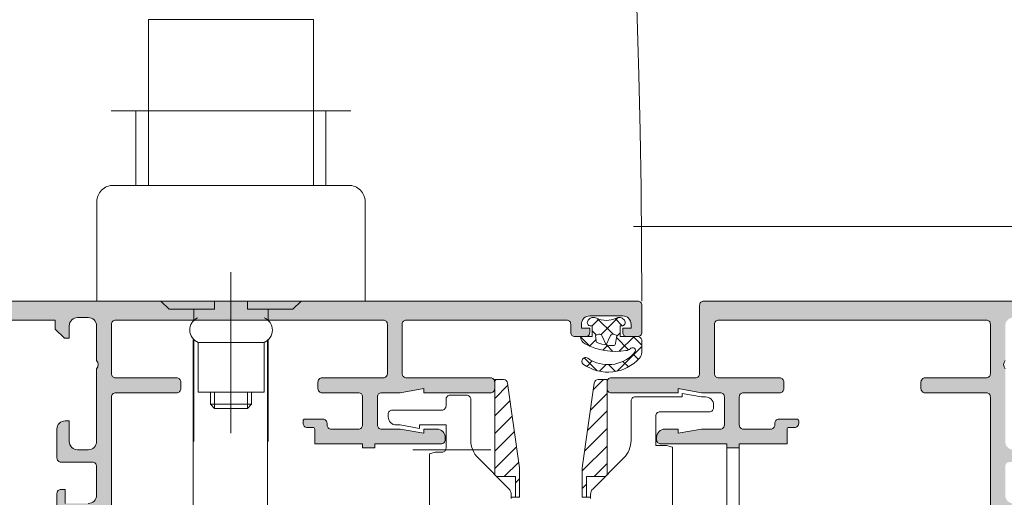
# Model space of a CAD drawing. Header units: metres. Extents: x -1.3 to 9.7, y -0.4 to 3.7.
# Tile 29 of 66: x 0.2174 to 0.3366, y 0.1136 to 0.1714. Entities that reach past the tile are written whole.
import ezdxf

# ---------------------------------------------------------------- set-up
doc = ezdxf.new("R2010")
doc.units = ezdxf.units.M
doc.header["$MEASUREMENT"] = 0
for name, pattern in [('ACAD_ISO10W100', [0.018, 0.012, -0.003, 0, -0.003]), ('Untersicht', [0.02, 0.015, -0.005]), ('Wipeout_Contour', [1, 0, -1])]:
    doc.linetypes.add(name, pattern=pattern)
for name, color, linetype in [('152 - Bemaßung_ Beschriftung.Ausbau', 7, 'Continuous'), ('608 - Struktur.Träger', 7, 'Continuous'), ('Neubau_301 - Elemente.Linie', 7, 'Continuous'), ('Neubau_302 - Elemente.Schraffur', 7, 'Continuous'), ('Neubau_605 - Struktur.Wand Innen', 7, 'Continuous')]:
    doc.layers.add(name, color=color, linetype=linetype)
doc.styles.add('ERSTELLTER_STIL_1', font='txt')
doc.dimstyles.new('ERSTELLTER_STIL__1', dxfattribs={"dimtxt": 0.02, "dimasz": 0.01064, "dimexe": 0.18, "dimexo": 0.0625, "dimgap": 0, "dimtad": 1, "dimtih": 1, "dimtoh": 1, "dimzin": 0, "dimdsep": 46, "dimtxsty": 'ERSTELLTER_STIL_1', "dimblk": 'ARROWHEAD_2', "dimblk1": 'ARROWHEAD_2', "dimblk2": 'ARROWHEAD_2', "dimcen": 0.09, "dimse1": 1, "dimse2": 1, "dimclrd": 7, "dimclre": 7, "dimclrt": 7, "dimazin": 0, "dimtfac": 1, "dimtdec": 4, "dimtmove": 0, "dimatfit": 3, "dimfxl": 1, "dimtolj": 1, "dimtzin": 0, "dimarcsym": 0})
doc.dimstyles.new('ERSTELLTER_STIL__2', dxfattribs={"dimtxt": 0.02, "dimasz": 0.01064, "dimexe": 0.18, "dimexo": 0.0625, "dimgap": 0, "dimtad": 1, "dimzin": 0, "dimdsep": 46, "dimtxsty": 'ERSTELLTER_STIL_1', "dimblk": 'ARROWHEAD_2', "dimblk1": 'ARROWHEAD_2', "dimblk2": 'ARROWHEAD_2', "dimcen": 0.09, "dimse1": 1, "dimse2": 1, "dimclrd": 7, "dimclre": 7, "dimclrt": 7, "dimazin": 0, "dimtfac": 1, "dimtdec": 4, "dimtmove": 0, "dimatfit": 3, "dimfxl": 1, "dimtolj": 1, "dimtzin": 0, "dimarcsym": 0})

# ---------------------------------------------------------------- blocks, each defined once
blk = doc.blocks.new('*D5')
at = {"layer": '152 - Bemaßung_ Beschriftung.Ausbau', "color": 7, "linetype": 'Continuous', "lineweight": 5}
for p, q in [((0.19673, 0.21271), (0.19673, 0.23371)), ((0.29273, 0.21271), (0.29273, 0.23371)), ((0.20077, 0.23021), (0.19269, 0.21621)), ((0.29677, 0.23021), (0.28869, 0.21621)), ((0.19673, 0.22321), (0.29273, 0.22321))]:
    blk.add_line(p, q, dxfattribs=at)
at = {"layer": '152 - Bemaßung_ Beschriftung.Ausbau', "color": 7, "lineweight": 5, "insert": (0.23214, 0.22688), "char_height": 0.02, "attachment_point": 7, "style": 'ERSTELLTER_STIL_1'}
blk.add_mtext('\\A1;{\\pql;\\fArial|b0|i0|c0|p38;9\\fArial|b0|i0|c0|p38;\\A1{\\H.66x;\\S6^  ;}}', dxfattribs=at)
blk = doc.blocks.new('ARROWHEAD_2')
at = {"color": 0, "linetype": 'Continuous', "lineweight": 0}
for p, q in [((-0.378, -0.655), (0.378, 0.655)), ((0, 0), (-1, 0))]:
    blk.add_line(p, q, dxfattribs=at)
blk = doc.blocks.new('*D6')
at = {"layer": '152 - Bemaßung_ Beschriftung.Ausbau', "color": 7, "linetype": 'Continuous', "lineweight": 5}
for p, q in [((0.29273, 0.21271), (0.29273, 0.23371)), ((0.36673, 0.21271), (0.36673, 0.23371)), ((0.29677, 0.23021), (0.28869, 0.21621)), ((0.37077, 0.23021), (0.36269, 0.21621)), ((0.29273, 0.22321), (0.36673, 0.22321))]:
    blk.add_line(p, q, dxfattribs=at)
at = {"layer": '152 - Bemaßung_ Beschriftung.Ausbau', "color": 7, "lineweight": 5, "insert": (0.31714, 0.22721), "char_height": 0.02, "attachment_point": 7, "style": 'ERSTELLTER_STIL_1'}
blk.add_mtext('\\A1;{\\pql;\\fArial|b0|i0|c0|p38;7\\fArial|b0|i0|c0|p38;\\A1{\\H.66x;\\S4^  ;}}', dxfattribs=at)
blk = doc.blocks.new('*D10')
at = {"layer": '152 - Bemaßung_ Beschriftung.Ausbau', "color": 7, "linetype": 'Continuous', "lineweight": 5}
for p, q in [((0.89032, 0.14638), (0.89032, 0.15322)), ((0.89732, 0.14234), (0.88332, 0.15042)), ((0.90082, 0.14638), (0.87982, 0.14638)), ((0.89032, 0.06138), (0.89032, 0.14638)), ((0.88332, 0.06542), (0.89732, 0.05734)), ((0.90082, 0.06138), (0.87982, 0.06138)), ((0.89032, -0.10362), (0.89032, 0.06138))]:
    blk.add_line(p, q, dxfattribs=at)
at = {"layer": '152 - Bemaßung_ Beschriftung.Ausbau', "color": 7, "lineweight": 5, "insert": (0.88665, 0.09128), "char_height": 0.02, "attachment_point": 7, "rotation": 90, "style": 'ERSTELLTER_STIL_1'}
blk.add_mtext('\\A1;{\\pql;\\fArial|b0|i0|c0|p38;8\\fArial|b0|i0|c0|p38;\\A1{\\H.66x;\\S5^  ;}}', dxfattribs=at)
at = {"color": 254, "linetype": 'Wipeout_Contour', "lineweight": 0, "ltscale": 4.191077}
blk.add_wipeout([(0.89007, 0.08753), (0.89007, 0.12022), (0.86257, 0.12022), (0.86257, 0.08753)], dxfattribs=at).dxf.layer = '152 - Bemaßung_ Beschriftung.Ausbau'
blk = doc.blocks.new('*D11')
at = {"layer": '152 - Bemaßung_ Beschriftung.Ausbau', "color": 7, "linetype": 'Continuous', "lineweight": 5}
for p, q in [((-0.86327, 0.28771), (-0.86327, 0.30871)), ((0.79174, 0.28771), (0.79174, 0.30871)), ((-0.85923, 0.30521), (-0.86731, 0.29121)), ((0.7877, 0.29121), (0.79579, 0.30521)), ((-0.87011, 0.29821), (-0.86327, 0.29821)), ((-0.86327, 0.29821), (0.79174, 0.29821)), ((0.79174, 0.29821), (0.79859, 0.29821))]:
    blk.add_line(p, q, dxfattribs=at)
at = {"layer": '152 - Bemaßung_ Beschriftung.Ausbau', "color": 7, "lineweight": 5, "insert": (-0.06738, 0.29833), "char_height": 0.02, "attachment_point": 7, "style": 'ERSTELLTER_STIL_1'}
blk.add_mtext('\\A1;{\\pql;\\fArial|b0|i0|c0|p38;1,65\\fArial|b0|i0|c0|p38;\\A1{\\H.66x;\\S5^  ;}}', dxfattribs=at)

msp = doc.modelspace()

# ---------------------------------------------------------------- hatches: boundary and pattern name
at = {"layer": 'Neubau_302 - Elemente.Schraffur', "linetype": 'Continuous', "lineweight": 5}
for points in [[(0.26193, 0.06418), (0.26193, 0.07018, 0.414214), (0.26143, 0.07068), (0.25403, 0.07068, -0.414214), (0.25353, 0.07118), (0.25353, 0.07198, -0.414214), (0.25403, 0.07248), (0.25843, 0.07248, 0.414214), (0.25893, 0.07298), (0.25893, 0.07638, 0.414214), (0.25843, 0.07688), (0.25513, 0.07688, 0.473285), (0.25464, 0.07628, -0.488484), (0.25413, 0.07568), (0.25193, 0.07568, -0.414214), (0.25173, 0.07588), (0.25173, 0.07618, -0.414214), (0.25223, 0.07668), (0.25293, 0.07668, 0.414214), (0.25313, 0.07688), (0.25313, 0.07868), (0.25893, 0.07868), (0.25893, 0.07913), (0.26043, 0.07913), (0.26043, 0.07868), (0.26843, 0.07868, -0.414214), (0.26893, 0.07818), (0.26893, 0.07788, -0.414214), (0.26793, 0.07688), (0.26633, 0.07688), (0.26633, 0.07738), (0.2635, 0.07688), (0.26123, 0.07688, 0.414214), (0.26073, 0.07638), (0.26073, 0.07298, 0.414214), (0.26123, 0.07248), (0.2635, 0.07248), (0.26633, 0.07198), (0.26633, 0.07248), (0.27443, 0.07248, -0.414214), (0.27493, 0.07198), (0.27493, 0.07118, -0.414214), (0.27443, 0.07068), (0.26423, 0.07068, 0.414214), (0.26373, 0.07018), (0.26373, 0.06188, -0.414214), (0.26323, 0.06138), (0.22173, 0.06138), (0.22173, 0.06478), (0.22283, 0.06588), (0.22343, 0.06588), (0.22343, 0.06438, 0.414214), (0.22443, 0.06338), (0.22573, 0.06338, 0.414214), (0.22673, 0.06438), (0.22673, 0.06858, 0.4), (0.22673, 0.06958), (0.22673, 0.07838, 0.414214), (0.22573, 0.07938), (0.22443, 0.07938, 0.414214), (0.22343, 0.07838), (0.22343, 0.07588), (0.22293, 0.07588, -0.414214), (0.22193, 0.07688), (0.22193, 0.08038, -0.414214), (0.22243, 0.08088), (0.22623, 0.08088, 0.414214), (0.22673, 0.08138), (0.22673, 0.08488, 0.414214), (0.22573, 0.08588), (0.22293, 0.08588), (0.22293, 0.08418), (0.22243, 0.08418, -0.414214), (0.22193, 0.08468), (0.22193, 0.08713, -0.414214), (0.22243, 0.08763), (0.22313, 0.08763, 0.414214), (0.22413, 0.08863), (0.22413, 0.11013, 0.414214), (0.22313, 0.11113), (0.22243, 0.11113, -0.414214), (0.22193, 0.11163), (0.22193, 0.11408, -0.414214), (0.22243, 0.11458), (0.22293, 0.11458), (0.22293, 0.11288), (0.22573, 0.11288, 0.414214), (0.22673, 0.11388), (0.22673, 0.11738, 0.414214), (0.22623, 0.11788), (0.22243, 0.11788, -0.414214), (0.22193, 0.11838), (0.22193, 0.12188, -0.414214), (0.22293, 0.12288), (0.22343, 0.12288), (0.22343, 0.12038, 0.414214), (0.22443, 0.11938), (0.22573, 0.11938, 0.414214), (0.22673, 0.12038), (0.22673, 0.12918, 0.4), (0.22673, 0.13018), (0.22673, 0.13438, 0.414214), (0.22573, 0.13538), (0.22443, 0.13538, 0.414214), (0.22343, 0.13438), (0.22343, 0.13288), (0.22283, 0.13288), (0.22173, 0.13398), (0.22173, 0.13508), (0.20583, 0.13508, 0.414214), (0.20533, 0.13458), (0.20533, 0.13358, 0.414214), (0.20583, 0.13308), (0.20633, 0.13308, -0.474498), (0.20682, 0.13248, -0.474498), (0.20633, 0.13188), (0.20353, 0.13188, -0.414214), (0.20303, 0.13238), (0.20303, 0.13288), (0.20403, 0.13288), (0.20403, 0.13438, 0.414214), (0.20303, 0.13538), (0.19903, 0.13538, 0.414214), (0.19803, 0.13438), (0.19803, 0.13288), (0.19903, 0.13288), (0.19903, 0.13238, -0.414214), (0.19853, 0.13188), (0.19723, 0.13188, -0.414214), (0.19673, 0.13238), (0.19673, 0.13688, -0.414214), (0.19723, 0.13738), (0.29223, 0.13738, -0.414214), (0.29273, 0.13688), (0.29273, 0.13358, -0.414214), (0.29223, 0.13308), (0.29093, 0.13308, -0.414214), (0.29043, 0.13358), (0.29043, 0.13408), (0.29143, 0.13408), (0.29143, 0.13458, 0.414214), (0.29043, 0.13558), (0.28643, 0.13558, 0.414214), (0.28543, 0.13458), (0.28543, 0.13408), (0.28643, 0.13408), (0.28643, 0.13358, -0.414214), (0.28593, 0.13308), (0.28463, 0.13308, -0.414214), (0.28413, 0.13358), (0.28413, 0.13458, 0.414214), (0.28363, 0.13508), (0.26423, 0.13508, 0.414214), (0.26373, 0.13458), (0.26373, 0.12858, 0.414214), (0.26423, 0.12808), (0.27443, 0.12808, -0.414214), (0.27493, 0.12758), (0.27493, 0.12678, -0.414214), (0.27443, 0.12628), (0.26633, 0.12628), (0.26633, 0.12678), (0.2635, 0.12628), (0.26123, 0.12628, 0.414214), (0.26073, 0.12578), (0.26073, 0.12238, 0.414214), (0.26123, 0.12188), (0.2635, 0.12188), (0.26633, 0.12138), (0.26633, 0.12188), (0.26793, 0.12188, -0.414214), (0.26893, 0.12088), (0.26893, 0.12058, -0.414214), (0.26843, 0.12008), (0.26043, 0.12008), (0.26043, 0.11963), (0.25893, 0.11963), (0.25893, 0.12008), (0.25313, 0.12008), (0.25313, 0.12188, 0.414214), (0.25293, 0.12208), (0.25223, 0.12208, -0.414214), (0.25173, 0.12258), (0.25173, 0.12288, -0.414214), (0.25193, 0.12308), (0.25413, 0.12308, -0.414214), (0.25463, 0.12258), (0.25463, 0.12238, 0.414214), (0.25513, 0.12188), (0.25843, 0.12188, 0.414214), (0.25893, 0.12238), (0.25893, 0.12578, 0.414214), (0.25843, 0.12628), (0.25403, 0.12628, -0.414214), (0.25353, 0.12678), (0.25353, 0.12758, -0.414214), (0.25403, 0.12808), (0.26143, 0.12808, 0.414214), (0.26193, 0.12858), (0.26193, 0.13458, 0.414214), (0.26143, 0.13508), (0.22903, 0.13508, 0.414214), (0.22853, 0.13458), (0.22853, 0.12858, 0.414214), (0.22903, 0.12808), (0.23643, 0.12808, -0.414214), (0.23693, 0.12758), (0.23693, 0.12678, -0.414214), (0.23643, 0.12628), (0.22903, 0.12628, 0.414214), (0.22853, 0.12578), (0.22853, 0.11033, -0.414214), (0.22803, 0.10983), (0.22753, 0.10983), (0.22753, 0.11113), (0.22693, 0.11113, 0.414214), (0.22593, 0.11013), (0.22593, 0.08863, 0.414214), (0.22693, 0.08763), (0.22753, 0.08763), (0.22753, 0.08893), (0.22803, 0.08893, -0.414214), (0.22853, 0.08843), (0.22853, 0.07298, 0.414214), (0.22903, 0.07248), (0.23643, 0.07248, -0.414214), (0.23693, 0.07198), (0.23693, 0.07118, -0.414214), (0.23643, 0.07068), (0.22903, 0.07068, 0.414214), (0.22853, 0.07018), (0.22853, 0.06418, 0.414214), (0.22903, 0.06368), (0.26143, 0.06368, 0.414214)], [(0.33933, 0.11013), (0.33933, 0.08863, 0.414214), (0.34033, 0.08763), (0.34103, 0.08763, -0.414214), (0.34153, 0.08713), (0.34153, 0.08468, -0.414214), (0.34103, 0.08418), (0.34053, 0.08418), (0.34053, 0.08588), (0.33773, 0.08588, 0.414214), (0.33673, 0.08488), (0.33673, 0.08138, 0.414214), (0.33723, 0.08088), (0.34103, 0.08088, -0.414214), (0.34153, 0.08038), (0.34153, 0.07688, -0.414214), (0.34053, 0.07588), (0.34003, 0.07588), (0.34003, 0.07838, 0.414214), (0.33903, 0.07938), (0.33773, 0.07938, 0.414214), (0.33673, 0.07838), (0.33673, 0.06958, 0.4), (0.33673, 0.06858), (0.33673, 0.06438, 0.414214), (0.33773, 0.06338), (0.33903, 0.06338, 0.414214), (0.34003, 0.06438), (0.34003, 0.06588), (0.34063, 0.06588), (0.34173, 0.06478), (0.34173, 0.06138), (0.27123, 0.06138, -0.414214), (0.27073, 0.06188), (0.27073, 0.06518, -0.414214), (0.27123, 0.06568), (0.27253, 0.06568, -0.414214), (0.27303, 0.06518), (0.27303, 0.06468), (0.27203, 0.06468), (0.27203, 0.06418, 0.414214), (0.27303, 0.06318), (0.27703, 0.06318, 0.414214), (0.27803, 0.06418), (0.27803, 0.06468), (0.27703, 0.06468), (0.27703, 0.06518, -0.414214), (0.27753, 0.06568), (0.27883, 0.06568, -0.414214), (0.27933, 0.06518), (0.27933, 0.06418, 0.414214), (0.27983, 0.06368), (0.29923, 0.06368, 0.414214), (0.29973, 0.06418), (0.29973, 0.07018, 0.414214), (0.29923, 0.07068), (0.28903, 0.07068, -0.414214), (0.28853, 0.07118), (0.28853, 0.07198, -0.414214), (0.28903, 0.07248), (0.29713, 0.07248), (0.29713, 0.07198), (0.29997, 0.07248), (0.30223, 0.07248, 0.414214), (0.30273, 0.07298), (0.30273, 0.07638, 0.414214), (0.30223, 0.07688), (0.29997, 0.07688), (0.29713, 0.07738), (0.29713, 0.07688), (0.29553, 0.07688, -0.414214), (0.29453, 0.07788), (0.29453, 0.07818, -0.414214), (0.29503, 0.07868), (0.30303, 0.07868), (0.30303, 0.07913), (0.30453, 0.07913), (0.30453, 0.07868), (0.31033, 0.07868), (0.31033, 0.07688, 0.414214), (0.31053, 0.07668), (0.31123, 0.07668, -0.414214), (0.31173, 0.07618), (0.31173, 0.07588, -0.414214), (0.31153, 0.07568), (0.30933, 0.07568, -0.414214), (0.30883, 0.07618), (0.30883, 0.07638, 0.414214), (0.30833, 0.07688), (0.30503, 0.07688, 0.414214), (0.30453, 0.07638), (0.30453, 0.07298, 0.414214), (0.30503, 0.07248), (0.30943, 0.07248, -0.414214), (0.30993, 0.07198), (0.30993, 0.07118, -0.414214), (0.30943, 0.07068), (0.30203, 0.07068, 0.414214), (0.30153, 0.07018), (0.30153, 0.06418, 0.414214), (0.30203, 0.06368), (0.33443, 0.06368, 0.414214), (0.33493, 0.06418), (0.33493, 0.07018, 0.414214), (0.33443, 0.07068), (0.32703, 0.07068, -0.414214), (0.32653, 0.07118), (0.32653, 0.07198, -0.414214), (0.32703, 0.07248), (0.33443, 0.07248, 0.414214), (0.33493, 0.07298), (0.33493, 0.08843, -0.414214), (0.33543, 0.08893), (0.33593, 0.08893), (0.33593, 0.08763), (0.33653, 0.08763, 0.414214), (0.33753, 0.08863), (0.33753, 0.11013, 0.414214), (0.33653, 0.11113), (0.33593, 0.11113), (0.33593, 0.10983), (0.33543, 0.10983, -0.414214), (0.33493, 0.11033), (0.33493, 0.12578, 0.414214), (0.33443, 0.12628), (0.32703, 0.12628, -0.414214), (0.32653, 0.12678), (0.32653, 0.12758, -0.414214), (0.32703, 0.12808), (0.33443, 0.12808, 0.414214), (0.33493, 0.12858), (0.33493, 0.13458, 0.414214), (0.33443, 0.13508), (0.30203, 0.13508, 0.414214), (0.30153, 0.13458), (0.30153, 0.12858, 0.414214), (0.30203, 0.12808), (0.30943, 0.12808, -0.414214), (0.30993, 0.12758), (0.30993, 0.12678, -0.414214), (0.30943, 0.12628), (0.30503, 0.12628, 0.414214), (0.30453, 0.12578), (0.30453, 0.12238, 0.414214), (0.30503, 0.12188), (0.30833, 0.12188, 0.414214), (0.30883, 0.12238), (0.30883, 0.12258, -0.414214), (0.30933, 0.12308), (0.31153, 0.12308, -0.414214), (0.31173, 0.12288), (0.31173, 0.12258, -0.414214), (0.31123, 0.12208), (0.31053, 0.12208, 0.414214), (0.31033, 0.12188), (0.31033, 0.12008), (0.30453, 0.12008), (0.30453, 0.11963), (0.30303, 0.11963), (0.30303, 0.12008), (0.29503, 0.12008, -0.414214), (0.29453, 0.12058), (0.29453, 0.12088, -0.414214), (0.29553, 0.12188), (0.29713, 0.12188), (0.29713, 0.12138), (0.29997, 0.12188), (0.30223, 0.12188, 0.414214), (0.30273, 0.12238), (0.30273, 0.12578, 0.414214), (0.30223, 0.12628), (0.29997, 0.12628), (0.29713, 0.12678), (0.29713, 0.12628), (0.28903, 0.12628, -0.414214), (0.28853, 0.12678), (0.28853, 0.12758, -0.414214), (0.28903, 0.12808), (0.29923, 0.12808, 0.414214), (0.29973, 0.12858), (0.29973, 0.13688, -0.414214), (0.30023, 0.13738), (0.34173, 0.13738), (0.34173, 0.13398), (0.34063, 0.13288), (0.34003, 0.13288), (0.34003, 0.13438, 0.414214), (0.33903, 0.13538), (0.33773, 0.13538, 0.414214), (0.33673, 0.13438), (0.33673, 0.13018, 0.4), (0.33673, 0.12918), (0.33673, 0.12038, 0.414214), (0.33773, 0.11938), (0.33903, 0.11938, 0.414214), (0.34003, 0.12038), (0.34003, 0.12288), (0.34053, 0.12288, -0.414214), (0.34153, 0.12188), (0.34153, 0.11838, -0.414214), (0.34103, 0.11788), (0.33723, 0.11788, 0.414214), (0.33673, 0.11738), (0.33673, 0.11388, 0.414214), (0.33773, 0.11288), (0.34053, 0.11288), (0.34053, 0.11458), (0.34103, 0.11458, -0.414214), (0.34153, 0.11408), (0.34153, 0.11163, -0.414214), (0.34103, 0.11113), (0.34033, 0.11113, 0.414214)]]:
    msp.add_hatch(color=7, dxfattribs=at).paths.add_polyline_path(points)
h = msp.add_hatch(dxfattribs=at)
h.set_pattern_fill('NETZ_0001', style=0, pattern_type=2)
h.set_pattern_definition([(225, (0.2864327, 0.1340773), (-0.00106066, 0.00106066), []), (315, (0.2864327, 0.1340773), (0.00106066, 0.00106066), [])])
h.paths.add_polyline_path([(0.28587, 0.13219, -0.277963), (0.28533, 0.13308), (0.28673, 0.13308), (0.28673, 0.13438), (0.28643, 0.13438, -0.580394), (0.28625, 0.13505), (0.28649, 0.13529, -0.198912), (0.2867, 0.13538), (0.287, 0.13538, -0.120523), (0.28723, 0.13532, 0.2446), (0.28963, 0.13532, -0.120523), (0.28986, 0.13538), (0.29016, 0.13538, -0.198912), (0.29037, 0.13529), (0.29062, 0.13505, -0.580394), (0.29043, 0.13438), (0.29013, 0.13438), (0.29013, 0.13308), (0.29223, 0.13308, -0.414214), (0.29273, 0.13258), (0.29273, 0.13137, -0.006591), (0.29273, 0.13123), (0.29273, 0.13114, -0.1871), (0.29247, 0.13047, -0.376216), (0.28567, 0.12971, -1), (0.28619, 0.13045, 0.372376), (0.29177, 0.13103, 0.071122), (0.29194, 0.13129, 0.488814), (0.29174, 0.13172, 0.237078), (0.29131, 0.13161, -0.138343), (0.29081, 0.13138, -0.162943)])
h.paths.add_polyline_path([(0.28753, 0.13335), (0.28713, 0.13321), (0.28719, 0.13257, 0.303538), (0.2874, 0.13231, 0.03698), (0.28843, 0.13207), (0.28791, 0.1332, 0.388879)], flags=0)
h.paths.add_polyline_path([(0.28843, 0.13207, 0.028633), (0.28925, 0.13198, 0.376016), (0.28956, 0.13223), (0.28973, 0.13321), (0.28933, 0.13335, 0.388879), (0.28896, 0.1332)], flags=0)
h = msp.add_hatch(dxfattribs=at)
h.set_pattern_fill('LINIE_0001', style=0, pattern_type=2)
h.set_pattern_definition([(225, (0.2699327, 0.0993773), (-0.00106066, 0.00106066), [])])
h.paths.add_polyline_path([(0.27493, 0.12788), (0.276, 0.12788, -0.373885), (0.27649, 0.12745), (0.27793, 0.1172), (0.27793, 0.11363), (0.27743, 0.11363), (0.27743, 0.11613), (0.27493, 0.11613)])
h = msp.add_hatch(dxfattribs=at)
h.set_pattern_fill('LINIE_0001', style=0, pattern_type=2)
h.set_pattern_definition([(45, (0.2935327, 0.0993773), (-0.00106066, 0.00106066), [])])
h.paths.add_polyline_path([(0.28853, 0.11613), (0.28603, 0.11613), (0.28603, 0.11363), (0.28553, 0.11363), (0.28553, 0.1172), (0.28697, 0.12745, -0.373885), (0.28747, 0.12788), (0.28853, 0.12788)])

# ---------------------------------------------------------------- linework, layer by layer
at = {"layer": 'Neubau_301 - Elemente.Linie', "color": 1, "linetype": 'Continuous', "lineweight": 13}
for p, q in [((0.253, 0.17143), (0.233, 0.17143)), ((0.233, 0.15143), (0.233, 0.17143)), ((0.253, 0.15143), (0.253, 0.17143))]:
    msp.add_line(p, q, dxfattribs=at)
at = {"layer": 'Neubau_301 - Elemente.Linie', "color": 1, "linetype": 'Continuous', "lineweight": 5}
for p, q in [((0.23843, 0.13267), (0.23843, 0.10738)), ((0.24743, 0.13271), (0.24743, 0.10738)), ((0.27493, 0.12788), (0.27493, 0.11638)), ((0.28853, 0.12788), (0.28853, 0.11638)), ((0.26043, 0.11963), (0.25893, 0.11963)), ((0.30453, 0.11963), (0.30303, 0.11963))]:
    msp.add_line(p, q, dxfattribs=at)
at = {"layer": 'Neubau_301 - Elemente.Linie', "color": 1, "linetype": 'ACAD_ISO10W100', "lineweight": 5}
msp.add_line((0.27446, 0.11938), (0.26503, 0.11938), dxfattribs=at)
for points in [[(0.2285, 0.16038), (0.2575, 0.16038)], [(0.243, 0.12138), (0.243, 0.14088)]]:
    msp.add_lwpolyline(points, dxfattribs=at)
at = {"layer": 'Neubau_301 - Elemente.Linie', "color": 1, "linetype": 'Continuous', "lineweight": 5}
for points in [[(0.2315, 0.15138), (0.2315, 0.16038)], [(0.2545, 0.16038), (0.2545, 0.15138)], [(0.2385, 0.13638), (0.2385, 0.13501)], [(0.2475, 0.13504), (0.2475, 0.13638)], [(0.2385, 0.13273), (0.2385, 0.12038)], [(0.23902, 0.13237), (0.24702, 0.13237)], [(0.2475, 0.12038), (0.2475, 0.13269)], [(0.27493, 0.12788), (0.276, 0.12788)], [(0.28853, 0.12788), (0.28747, 0.12788)], [(0.2405, 0.12637), (0.2455, 0.12637)], [(0.241, 0.12438), (0.241, 0.12638)], [(0.245, 0.12438), (0.245, 0.12638)], [(0.27649, 0.12745), (0.27793, 0.1172)], [(0.28697, 0.12745), (0.28553, 0.1172)], [(0.2455, 0.12488), (0.2405, 0.12488)], [(0.27793, 0.1172), (0.27793, 0.11363)], [(0.28553, 0.1172), (0.28553, 0.11363)], [(0.27743, 0.11613), (0.27518, 0.11613)], [(0.27743, 0.11363), (0.27743, 0.11613)], [(0.28603, 0.11613), (0.28828, 0.11613)], [(0.28603, 0.11363), (0.28603, 0.11613)], [(0.27743, 0.11363), (0.27693, 0.11363)], [(0.27793, 0.11363), (0.27743, 0.11363)], [(0.28553, 0.11363), (0.28603, 0.11363)], [(0.28603, 0.11363), (0.28653, 0.11363)]]:
    msp.add_lwpolyline(points, dxfattribs=at)
at = {"layer": 'Neubau_301 - Elemente.Linie', "color": 1, "linetype": 'Continuous', "lineweight": 5, "flags": 128}
for points in [[(0.25925, 0.13738), (0.22675, 0.13738), (0.22675, 0.14938, -0.414516), (0.22875, 0.15138), (0.25725, 0.15138, -0.414516), (0.25925, 0.14938)], [(0.28673, 0.13308), (0.28533, 0.13308, 0.277963), (0.28587, 0.13219, 0.162943), (0.29081, 0.13138, 0.138343), (0.29131, 0.13161, -0.237078), (0.29174, 0.13172, -0.488814), (0.29194, 0.13129, -0.071122), (0.29177, 0.13103, -0.372376), (0.28619, 0.13045, 1), (0.28567, 0.12971, 0.376216), (0.29247, 0.13047, 0.1871), (0.29273, 0.13114), (0.29273, 0.13123, 0.006591), (0.29273, 0.13137), (0.29273, 0.13258, 0.414214), (0.29223, 0.13308), (0.29013, 0.13308), (0.29013, 0.13438), (0.29043, 0.13438, 0.580394), (0.29062, 0.13505), (0.29037, 0.13529, 0.198912), (0.29016, 0.13538), (0.28986, 0.13538, 0.120523), (0.28963, 0.13532, -0.2446), (0.28723, 0.13532, 0.120523), (0.287, 0.13538), (0.2867, 0.13538, 0.198912), (0.28649, 0.13529), (0.28625, 0.13505, 0.580394), (0.28643, 0.13438), (0.28673, 0.13438)], [(0.2874, 0.13231, -0.303538), (0.28719, 0.13257), (0.28713, 0.13321), (0.28753, 0.13335, -0.388879), (0.28791, 0.1332), (0.28843, 0.13207, -0.03698)], [(0.2874, 0.13231, -0.303538), (0.28719, 0.13257), (0.28713, 0.13321), (0.28753, 0.13335, -0.388879), (0.28791, 0.1332), (0.28843, 0.13207, -0.03698)], [(0.28843, 0.13207), (0.28896, 0.1332, -0.388879), (0.28933, 0.13335), (0.28973, 0.13321), (0.28956, 0.13223, -0.376016), (0.28925, 0.13198, -0.028633)], [(0.28896, 0.1332, -0.388879), (0.28933, 0.13335), (0.28973, 0.13321), (0.28956, 0.13223, -0.376016), (0.28925, 0.13198, -0.028633), (0.28843, 0.13207)]]:
    msp.add_lwpolyline(points, format="xyb", close=True, dxfattribs=at)
for points in [[(0.19723, 0.13738), (0.29223, 0.13738, -0.414214), (0.29273, 0.13688), (0.29273, 0.13358, -0.414214), (0.29223, 0.13308), (0.29093, 0.13308, -0.414214), (0.29043, 0.13358), (0.29043, 0.13408), (0.29143, 0.13408), (0.29143, 0.13458, 0.414214), (0.29043, 0.13558), (0.28643, 0.13558, 0.414214), (0.28543, 0.13458), (0.28543, 0.13408), (0.28643, 0.13408), (0.28643, 0.13358, -0.414214), (0.28593, 0.13308), (0.28463, 0.13308, -0.414214), (0.28413, 0.13358), (0.28413, 0.13458, 0.414214), (0.28363, 0.13508), (0.26423, 0.13508, 0.414214), (0.26373, 0.13458), (0.26373, 0.12858, 0.414214), (0.26423, 0.12808), (0.27443, 0.12808, -0.414214), (0.27493, 0.12758), (0.27493, 0.12678, -0.414214), (0.27443, 0.12628), (0.26633, 0.12628), (0.26633, 0.12678), (0.2635, 0.12628), (0.26123, 0.12628, 0.414214), (0.26073, 0.12578), (0.26073, 0.12238, 0.414214), (0.26123, 0.12188), (0.2635, 0.12188), (0.26633, 0.12138), (0.26633, 0.12188), (0.26793, 0.12188, -0.414214), (0.26893, 0.12088), (0.26893, 0.12058, -0.414214), (0.26843, 0.12008), (0.26043, 0.12008), (0.26043, 0.11963)], [(0.30303, 0.07868), (0.30303, 0.12008), (0.29503, 0.12008, -0.414214), (0.29453, 0.12058), (0.29453, 0.12088, -0.414214), (0.29553, 0.12188), (0.29713, 0.12188), (0.29713, 0.12138), (0.29997, 0.12188), (0.30223, 0.12188, 0.414214), (0.30273, 0.12238), (0.30273, 0.12578, 0.414214), (0.30223, 0.12628), (0.29997, 0.12628), (0.29713, 0.12678), (0.29713, 0.12628), (0.28903, 0.12628, -0.414214), (0.28853, 0.12678), (0.28853, 0.12758, -0.414214), (0.28903, 0.12808), (0.29923, 0.12808, 0.414214), (0.29973, 0.12858), (0.29973, 0.13688, -0.414214), (0.30023, 0.13738), (0.34173, 0.13738)], [(0.22573, 0.11288, 0.414214), (0.22673, 0.11388), (0.22673, 0.11738, 0.414214), (0.22623, 0.11788), (0.22243, 0.11788, -0.414214), (0.22193, 0.11838), (0.22193, 0.12188, -0.414214), (0.22293, 0.12288), (0.22343, 0.12288), (0.22343, 0.12038, 0.414214), (0.22443, 0.11938), (0.22573, 0.11938, 0.414214), (0.22673, 0.12038), (0.22673, 0.12918, 0.4), (0.22673, 0.13018), (0.22673, 0.13438, 0.414214), (0.22573, 0.13538), (0.22443, 0.13538, 0.414214), (0.22343, 0.13438), (0.22343, 0.13288), (0.22283, 0.13288), (0.22173, 0.13398), (0.22173, 0.13508), (0.20583, 0.13508, 0.414214)], [(0.25893, 0.11963), (0.25893, 0.12008), (0.25313, 0.12008), (0.25313, 0.12188, 0.414214), (0.25293, 0.12208), (0.25223, 0.12208, -0.414214), (0.25173, 0.12258), (0.25173, 0.12288, -0.414214), (0.25193, 0.12308), (0.25413, 0.12308, -0.414214), (0.25463, 0.12258), (0.25463, 0.12238, 0.414214), (0.25513, 0.12188), (0.25843, 0.12188, 0.414214), (0.25893, 0.12238), (0.25893, 0.12578, 0.414214), (0.25843, 0.12628), (0.25403, 0.12628, -0.414214), (0.25353, 0.12678), (0.25353, 0.12758, -0.414214), (0.25403, 0.12808), (0.26143, 0.12808, 0.414214), (0.26193, 0.12858), (0.26193, 0.13458, 0.414214), (0.26143, 0.13508), (0.22903, 0.13508, 0.414214), (0.22853, 0.13458), (0.22853, 0.12858, 0.414214), (0.22903, 0.12808), (0.23643, 0.12808, -0.414214), (0.23693, 0.12758), (0.23693, 0.12678, -0.414214), (0.23643, 0.12628), (0.22903, 0.12628, 0.414214), (0.22853, 0.12578), (0.22853, 0.11033, -0.414214)], [(0.24702, 0.13536, -0.667029), (0.24702, 0.13237), (0.24702, 0.12637), (0.2455, 0.12637), (0.2455, 0.12488), (0.245, 0.12438), (0.241, 0.12438), (0.2405, 0.12488), (0.2405, 0.12637), (0.23902, 0.12637), (0.23902, 0.13237, -0.65637), (0.23896, 0.13534)], [(0.33493, 0.11033), (0.33493, 0.12578, 0.414214), (0.33443, 0.12628), (0.32703, 0.12628, -0.414214), (0.32653, 0.12678), (0.32653, 0.12758, -0.414214), (0.32703, 0.12808), (0.33443, 0.12808, 0.414214), (0.33493, 0.12858), (0.33493, 0.13458, 0.414214), (0.33443, 0.13508), (0.30203, 0.13508, 0.414214), (0.30153, 0.13458), (0.30153, 0.12858, 0.414214), (0.30203, 0.12808), (0.30943, 0.12808, -0.414214), (0.30993, 0.12758), (0.30993, 0.12678, -0.414214), (0.30943, 0.12628), (0.30503, 0.12628, 0.414214), (0.30453, 0.12578), (0.30453, 0.12238, 0.414214), (0.30503, 0.12188), (0.30833, 0.12188, 0.414214), (0.30883, 0.12238), (0.30883, 0.12258, -0.414214), (0.30933, 0.12308), (0.31153, 0.12308, -0.414214), (0.31173, 0.12288), (0.31173, 0.12258, -0.414214), (0.31123, 0.12208), (0.31053, 0.12208, 0.414214), (0.31033, 0.12188), (0.31033, 0.12008), (0.30453, 0.12008), (0.30453, 0.07868)], [(0.33673, 0.13018, 0.4), (0.33673, 0.12918)], [(0.22193, 0.11163), (0.22193, 0.11408, -0.414214), (0.22243, 0.11458), (0.22293, 0.11458), (0.22293, 0.11288)]]:
    msp.add_lwpolyline(points, format="xyb", dxfattribs=at)
for points in [[(0.241, 0.13738), (0.241, 0.13638), (0.2355, 0.13638), (0.2345, 0.13738)], [(0.2515, 0.13738), (0.2505, 0.13638), (0.245, 0.13638), (0.245, 0.13738)]]:
    msp.add_lwpolyline(points, dxfattribs=at)
at = {"layer": 'Neubau_301 - Elemente.Linie', "color": 1, "linetype": 'Continuous', "lineweight": 5}
for points in [[(0.276, 0.12788, -0.373885), (0.27649, 0.12745)], [(0.28697, 0.12745, -0.373885), (0.28747, 0.12788)], [(0.27693, 0.11348), (0.27693, 0.11396, 0.198912), (0.27664, 0.11467), (0.27291, 0.1184, -0.198912), (0.27203, 0.12052), (0.27203, 0.12548, 0.414214), (0.27153, 0.12598), (0.26953, 0.12598, 0.414214), (0.26903, 0.12548), (0.26903, 0.12468, -0.414214), (0.26853, 0.12418), (0.26253, 0.12418, 0.414214), (0.26203, 0.12368), (0.26203, 0.12338, 0.414214), (0.26303, 0.12238), (0.2635, 0.12238), (0.26583, 0.12197), (0.26583, 0.12238), (0.26903, 0.12238), (0.26903, 0.11958, -0.414214), (0.26853, 0.11908), (0.26773, 0.11908), (0.26703, 0.11889), (0.26703, 0.07906)], [(0.29643, 0.07986), (0.29643, 0.11969), (0.29573, 0.11988), (0.29443, 0.11988), (0.29443, 0.12348, -0.414214), (0.29493, 0.12398), (0.30093, 0.12398, 0.414214), (0.30143, 0.12448), (0.30143, 0.12478, 0.414214), (0.30043, 0.12578), (0.29997, 0.12578), (0.29763, 0.12619), (0.29763, 0.12578), (0.29193, 0.12578, 0.414214), (0.29143, 0.12528), (0.29143, 0.12052, -0.198912), (0.29055, 0.1184), (0.28683, 0.11467, 0.198912), (0.28653, 0.11396), (0.28653, 0.11348)]]:
    msp.add_lwpolyline(points, format="xyb", dxfattribs=at)
at = {"layer": 'Neubau_605 - Struktur.Wand Innen', "color": 1, "linetype": 'Continuous', "lineweight": 5}
msp.add_arc((-0.76827, 0.13738), 1.061, 0, 90, dxfattribs=at)

# ---------------------------------------------------------------- dimensions: what is measured, and where the dimension line sits
at = {"layer": '152 - Bemaßung_ Beschriftung.Ausbau', "color": 7, "linetype": 'Continuous', "lineweight": 5}
for base, p1, p2, picture, middle in [((0.29273, 0.22321), (0.19673, 0.13688), (0.29273, 0.13688), '*D5', (0.26677, 0.23721)), ((0.36673, 0.22321), (0.29273, 0.13688), (0.36673, 0.10788), '*D6', (0.35177, 0.23721))]:
    dim = msp.add_linear_dim(base=base, p1=p1, p2=p2, dimstyle='ERSTELLTER_STIL__1', dxfattribs=at)
    dim.commit()
    dim.dimension.update_dxf_attribs({"geometry": picture, "text_midpoint": middle, "dimtype": 160})

# ---------------------------------------------------------------- next in the draw order: dimensions: what is measured, and where the dimension line sits
dim = msp.add_linear_dim(base=(0.89032385, 0.14637735), p1=(-0.78825624, 0.06137736), p2=(-0.86326727, 0.14637735), angle=90, dimstyle='ERSTELLTER_STIL__2', dxfattribs=at)
dim.commit()
dim.dimension.update_dxf_attribs({"geometry": '*D10', "text_midpoint": (0.87632385, 0.12591561), "dimtype": 160, "text_rotation": 90})

# ---------------------------------------------------------------- next in the draw order: linework, layer by layer
at = {"layer": '608 - Struktur.Träger', "color": 7, "linetype": 'Untersicht', "lineweight": 13}
msp.add_line((0.79174, 0.14638), (-0.86327, 0.14638), dxfattribs=at)

# ---------------------------------------------------------------- next in the draw order: dimensions: what is measured, and where the dimension line sits
at = {"layer": '152 - Bemaßung_ Beschriftung.Ausbau', "color": 7, "linetype": 'Continuous', "lineweight": 5}
dim = msp.add_linear_dim(base=(0.79174, 0.29821), p1=(-0.86327, 0.14638), p2=(0.79174, 0.13638), dimstyle='ERSTELLTER_STIL__1', dxfattribs=at)
dim.commit()
dim.dimension.update_dxf_attribs({"geometry": '*D11', "text_midpoint": (-0.01439, 0.31221), "dimtype": 160})

doc.saveas('drawing.dxf')
